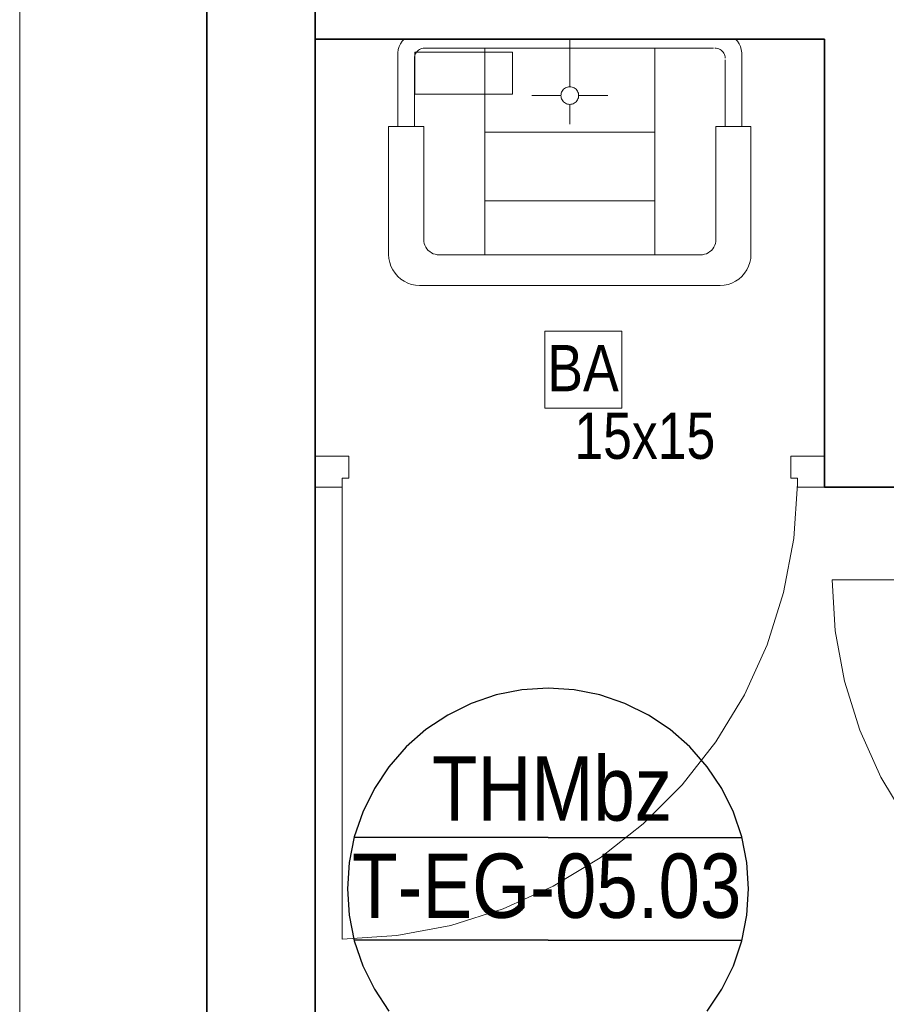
# Model space of a CAD drawing. Extents: x -132 to 668, y -61 to 533.
# Tile 8 of 256: x 17 to 51, y 11 to 49. Entities that reach past the tile are written whole.
import ezdxf
from ezdxf.lldxf.tags import DXFTag

# ---------------------------------------------------------------- set-up
doc = ezdxf.new("R2010")
doc.units = 0
doc.layers.get('0').update_dxf_attribs({"lineweight": 5})
doc.layers.add('411_S_Einrichtung', color=7, linetype='Continuous', lineweight=18, true_color=0x9dff9d, plot=False)
for name, color, linetype, lineweight in [('5_EG-BESTAND', 7, 'Continuous', 25), ('5_EG-HLSE', 7, 'Continuous', 25), ('5_EG-NEU', 7, 'Continuous', 25), ('5_EG-TÜRSTEMPEL', 7, 'Continuous', 25)]:
    doc.layers.add(name, color=color, linetype=linetype, lineweight=lineweight)
doc.styles.get("Standard").update_dxf_attribs({"font": 'arial.ttf'})
tags = doc.linetypes.add('PUNKT2_S9', pattern=[0.0005, 0, -0.0005]).pattern_tags.tags
tags[6:7] = [DXFTag(74, 4), DXFTag(75, 0), DXFTag(340, '0'), DXFTag(46, 1.0), DXFTag(50, 0.0), DXFTag(44, 0.0), DXFTag(45, 0.0)]
tags[4:5] = [DXFTag(74, 4), DXFTag(75, 0), DXFTag(340, '0'), DXFTag(46, 1.0), DXFTag(50, 0.0), DXFTag(44, 0.0), DXFTag(45, 0.0)]

# ---------------------------------------------------------------- blocks, each defined once
blk = doc.blocks.new('Referenz-A07AMLO71N', base_point=(-89.161, -60.051))
at = {"layer": '5_EG-BESTAND', "color": 0, "linetype": 'PUNKT2_S9', "lineweight": 13, "ltscale": 0.13}
blk.add_line((16.803, -39.447), (16.803, 167.883), dxfattribs=at)
at = {"layer": '5_EG-BESTAND', "color": 0, "lineweight": 35}
for p, q in [((24.085, 167.883), (24.075, -32.766)), ((28.296, 123.763), (28.296, 46.246)), ((28.296, 46.246), (28.296, 43.504)), ((28.296, 43.504), (28.296, -26.761))]:
    blk.add_line(p, q, dxfattribs=at)
at = {"layer": '5_EG-HLSE', "color": 0, "lineweight": 13}
for p, q in [((31.682, 48.162), (31.738, 48.232)), ((44.711, 48.232), (31.738, 48.232)), ((38.196, 46.395), (38.196, 48.238)), ((44.711, 48.162), (44.653, 48.233)), ((31.528, 47.837), (31.508, 47.718)), ((31.565, 47.952), (31.528, 47.837)), ((31.616, 48.061), (31.565, 47.952)), ((31.682, 48.162), (31.616, 48.061)), ((32.351, 47.845), (32.308, 47.816)), ((32.398, 47.869), (32.351, 47.845)), ((32.448, 47.885), (32.398, 47.869)), ((32.499, 47.896), (32.448, 47.885)), ((32.551, 47.899), (32.499, 47.896)), ((32.551, 47.899), (43.778, 47.899)), ((34.893, 47.899), (34.893, 39.862)), ((41.499, 47.899), (41.499, 39.862)), ((43.894, 47.896), (43.842, 47.899)), ((43.945, 47.885), (43.894, 47.896)), ((43.995, 47.869), (43.945, 47.885)), ((44.042, 47.845), (43.995, 47.869)), ((44.085, 47.816), (44.042, 47.845)), ((44.776, 48.061), (44.711, 48.162)), ((44.828, 47.952), (44.776, 48.061)), ((44.864, 47.837), (44.828, 47.952)), ((44.885, 47.718), (44.864, 47.837)), ((31.508, 47.718), (31.503, 47.598)), ((31.503, 44.847), (31.503, 47.598)), ((32.154, 47.551), (32.151, 47.499)), ((32.151, 44.847), (32.151, 47.499)), ((32.165, 47.603), (32.154, 47.551)), ((32.182, 47.652), (32.165, 47.603)), ((32.205, 47.699), (32.182, 47.652)), ((32.234, 47.743), (32.205, 47.699)), ((32.268, 47.782), (32.234, 47.743)), ((32.308, 47.816), (32.268, 47.782)), ((44.124, 47.782), (44.085, 47.816)), ((44.159, 47.743), (44.124, 47.782)), ((44.188, 47.699), (44.159, 47.743)), ((44.211, 47.652), (44.188, 47.699)), ((44.228, 47.603), (44.211, 47.652)), ((44.238, 47.551), (44.228, 47.603)), ((44.242, 47.499), (44.238, 47.551)), ((44.89, 47.598), (44.885, 47.718)), ((44.89, 44.847), (44.89, 47.598)), ((44.242, 44.847), (44.242, 47.444)), ((37.987, 46.324), (37.953, 46.295)), ((38.024, 46.349), (37.987, 46.324)), ((38.065, 46.369), (38.024, 46.349)), ((38.107, 46.384), (38.065, 46.369)), ((38.151, 46.393), (38.107, 46.384)), ((38.196, 46.396), (38.151, 46.393)), ((38.241, 46.393), (38.196, 46.396)), ((38.285, 46.384), (38.241, 46.393)), ((38.328, 46.369), (38.285, 46.384)), ((38.368, 46.349), (38.328, 46.369)), ((38.406, 46.324), (38.368, 46.349)), ((38.44, 46.295), (38.406, 46.324)), ((37.852, 46.051), (36.718, 46.052)), ((37.855, 46.096), (37.852, 46.052)), ((37.852, 46.052), (37.855, 46.007)), ((37.864, 46.141), (37.855, 46.096)), ((37.855, 46.007), (37.864, 45.963)), ((37.879, 46.183), (37.864, 46.141)), ((37.864, 45.963), (37.879, 45.92)), ((37.898, 46.224), (37.879, 46.183)), ((37.879, 45.92), (37.898, 45.88)), ((37.923, 46.261), (37.898, 46.224)), ((37.953, 46.295), (37.923, 46.261)), ((38.469, 46.261), (38.44, 46.295)), ((38.494, 46.224), (38.469, 46.261)), ((38.514, 46.183), (38.494, 46.224)), ((38.494, 45.88), (38.514, 45.92)), ((38.529, 46.141), (38.514, 46.183)), ((38.514, 45.92), (38.529, 45.963)), ((38.537, 46.096), (38.529, 46.141)), ((38.529, 45.963), (38.537, 46.007)), ((38.54, 46.052), (38.537, 46.096)), ((38.537, 46.007), (38.54, 46.052)), ((38.54, 46.052), (39.674, 46.052)), ((37.898, 45.88), (37.923, 45.842)), ((37.923, 45.842), (37.953, 45.808)), ((37.953, 45.808), (37.987, 45.779)), ((37.987, 45.779), (38.024, 45.754)), ((38.024, 45.754), (38.065, 45.734)), ((38.065, 45.734), (38.107, 45.719)), ((38.107, 45.719), (38.151, 45.711)), ((38.151, 45.711), (38.196, 45.708)), ((38.196, 45.708), (38.241, 45.711)), ((38.196, 45.708), (38.196, 44.942)), ((38.241, 45.711), (38.285, 45.719)), ((38.285, 45.719), (38.328, 45.734)), ((38.328, 45.734), (38.368, 45.754)), ((38.368, 45.754), (38.406, 45.779)), ((38.406, 45.779), (38.44, 45.808)), ((38.44, 45.808), (38.469, 45.842)), ((38.469, 45.842), (38.494, 45.88)), ((32.514, 44.847), (31.151, 44.847)), ((31.151, 44.847), (31.151, 39.875)), ((32.514, 44.847), (32.514, 40.462)), ((43.879, 44.847), (45.242, 44.847)), ((43.879, 44.847), (43.879, 40.462)), ((45.242, 44.847), (45.242, 39.875)), ((34.893, 44.628), (41.499, 44.628)), ((34.893, 41.965), (41.499, 41.965)), ((32.514, 40.462), (32.519, 40.383)), ((32.519, 40.383), (32.534, 40.306)), ((32.534, 40.306), (32.559, 40.232)), ((32.559, 40.232), (32.594, 40.162)), ((43.799, 40.162), (43.833, 40.232)), ((43.833, 40.232), (43.859, 40.306)), ((43.859, 40.306), (43.874, 40.383)), ((43.874, 40.383), (43.879, 40.462)), ((31.151, 39.875), (31.161, 39.718)), ((32.594, 40.162), (32.638, 40.096)), ((32.638, 40.096), (32.689, 40.037)), ((32.689, 40.037), (32.748, 39.986)), ((32.748, 39.986), (32.814, 39.942)), ((32.814, 39.942), (32.884, 39.907)), ((32.884, 39.907), (32.958, 39.882)), ((32.958, 39.882), (33.035, 39.867)), ((33.035, 39.867), (33.114, 39.862)), ((43.279, 39.862), (33.114, 39.862)), ((43.279, 39.862), (43.357, 39.867)), ((43.357, 39.867), (43.434, 39.882)), ((43.434, 39.882), (43.509, 39.907)), ((43.509, 39.907), (43.579, 39.942)), ((43.579, 39.942), (43.644, 39.986)), ((43.644, 39.986), (43.703, 40.037)), ((43.703, 40.037), (43.755, 40.096)), ((43.755, 40.096), (43.799, 40.162)), ((45.231, 39.718), (45.242, 39.875)), ((31.161, 39.718), (31.192, 39.564)), ((31.192, 39.564), (31.242, 39.416)), ((31.242, 39.416), (31.312, 39.275)), ((45.081, 39.275), (45.15, 39.416)), ((45.15, 39.416), (45.201, 39.564)), ((45.201, 39.564), (45.231, 39.718)), ((31.312, 39.275), (31.399, 39.144)), ((31.399, 39.144), (31.503, 39.026)), ((44.89, 39.026), (44.994, 39.144)), ((44.994, 39.144), (45.081, 39.275)), ((31.503, 39.026), (31.621, 38.923)), ((31.621, 38.923), (31.751, 38.836)), ((31.751, 38.836), (31.892, 38.766)), ((31.892, 38.766), (32.04, 38.716)), ((32.04, 38.716), (32.194, 38.685)), ((32.194, 38.685), (32.351, 38.675)), ((32.351, 38.675), (34.372, 38.675)), ((34.372, 38.675), (38.196, 38.675)), ((42.02, 38.675), (38.196, 38.675)), ((44.042, 38.675), (42.02, 38.675)), ((44.042, 38.675), (44.198, 38.685)), ((44.198, 38.685), (44.352, 38.716)), ((44.352, 38.716), (44.501, 38.766)), ((44.501, 38.766), (44.642, 38.836)), ((44.642, 38.836), (44.772, 38.923)), ((44.772, 38.923), (44.89, 39.026)), ((37.219, 36.899), (40.219, 36.899)), ((37.219, 33.899), (37.219, 36.899)), ((40.219, 36.899), (40.219, 33.899)), ((40.219, 36.899), (40.219, 36.899)), ((40.219, 33.899), (37.219, 33.899)), ((37.219, 33.899), (37.219, 33.899)), ((40.219, 33.899), (40.219, 33.899))]:
    blk.add_line(p, q, dxfattribs=at)
at = {"layer": '5_EG-NEU', "color": 0, "lineweight": 35}
for p, q in [((28.296, 48.238), (48.096, 48.238)), ((48.096, 48.238), (48.096, 30.838)), ((48.096, 30.838), (65.296, 30.838))]:
    blk.add_line(p, q, dxfattribs=at)
at = {"layer": '5_EG-NEU', "color": 0, "lineweight": 13}
for p, q in [((28.296, 32.038), (28.296, 30.838)), ((29.606, 32.038), (28.296, 32.038)), ((29.606, 31.178), (29.606, 32.038)), ((46.786, 31.178), (46.786, 32.038)), ((46.786, 32.038), (48.096, 32.038)), ((48.096, 32.038), (48.096, 30.838)), ((29.606, 31.178), (29.346, 31.178)), ((29.346, 31.178), (29.346, 30.838)), ((46.786, 31.178), (47.046, 31.178)), ((47.046, 31.178), (47.046, 30.838)), ((28.296, 30.838), (29.346, 30.838)), ((29.346, 30.968), (29.346, 13.267)), ((46.905, 28.839), (47.046, 30.968)), ((48.096, 30.838), (47.046, 30.838)), ((46.51, 26.742), (46.905, 28.839)), ((48.396, 27.238), (48.517, 25.249)), ((64.896, 27.238), (48.396, 27.238)), ((45.867, 24.707), (46.51, 26.742)), ((48.517, 25.249), (48.876, 23.289)), ((44.986, 22.764), (45.867, 24.707)), ((48.876, 23.289), (49.469, 21.387)), ((43.878, 20.94), (44.986, 22.764)), ((49.469, 21.387), (50.286, 19.57)), ((42.561, 19.262), (43.878, 20.94)), ((50.286, 19.57), (51.317, 17.865)), ((41.052, 17.753), (42.561, 19.262)), ((39.374, 16.436), (41.052, 17.753)), ((37.55, 15.328), (39.374, 16.436)), ((35.607, 14.447), (37.55, 15.328)), ((33.572, 13.804), (35.607, 14.447)), ((31.475, 13.409), (33.572, 13.804)), ((29.346, 13.267), (31.475, 13.409))]:
    blk.add_line(p, q, dxfattribs=at)
at = {"layer": '5_EG-TÜRSTEMPEL', "color": 0, "lineweight": -2}
for p, q in [((37.35, 23.024), (36.331, 22.957)), ((38.368, 22.957), (37.35, 23.024)), ((35.331, 22.758), (34.365, 22.43)), ((36.331, 22.957), (35.331, 22.758)), ((39.368, 22.758), (38.368, 22.957)), ((40.335, 22.43), (39.368, 22.758)), ((34.365, 22.43), (33.45, 21.979)), ((41.25, 21.979), (40.335, 22.43)), ((33.45, 21.979), (32.601, 21.412)), ((42.098, 21.412), (41.25, 21.979)), ((32.601, 21.412), (31.834, 20.739)), ((42.865, 20.739), (42.098, 21.412)), ((31.834, 20.739), (31.161, 19.972)), ((43.538, 19.972), (42.865, 20.739)), ((31.161, 19.972), (30.595, 19.124)), ((44.105, 19.124), (43.538, 19.972)), ((30.595, 19.124), (30.143, 18.209)), ((44.556, 18.209), (44.105, 19.124)), ((30.143, 18.209), (29.815, 17.243)), ((44.884, 17.243), (44.556, 18.209)), ((29.815, 17.243), (29.616, 16.242)), ((37.35, 17.224), (29.81, 17.224)), ((37.35, 17.224), (44.889, 17.224)), ((45.083, 16.242), (44.884, 17.243)), ((29.616, 16.242), (29.55, 15.224)), ((45.15, 15.224), (45.083, 16.242)), ((29.55, 15.224), (29.616, 14.206)), ((45.083, 14.206), (45.15, 15.224)), ((29.616, 14.206), (29.815, 13.205)), ((44.884, 13.205), (45.083, 14.206)), ((37.35, 13.224), (29.81, 13.224)), ((29.815, 13.205), (30.143, 12.239)), ((37.35, 13.224), (44.889, 13.224)), ((44.556, 12.239), (44.884, 13.205)), ((30.143, 12.239), (30.595, 11.324)), ((44.105, 11.324), (44.556, 12.239)), ((30.595, 11.324), (31.161, 10.476)), ((43.538, 10.476), (44.105, 11.324))]:
    blk.add_line(p, q, dxfattribs=at)
at = {"layer": '5_EG-HLSE', "color": 0, "lineweight": 18, "char_height": 1.8, "attachment_point": 1}
for s, insert in [('{\\W0.83;\\fArial;BA}', (37.318, 36.359)), ('{\\W0.8;\\fArial;15x15}', (38.372, 33.733))]:
    blk.add_mtext(s, dxfattribs=dict(at, insert=insert))
at = {"layer": '5_EG-TÜRSTEMPEL', "color": 0, "lineweight": -2, "char_height": 2.5, "attachment_point": 1}
for s, insert in [('{\\W0.83;\\fArial;THMbz}', (32.834, 20.375)), ('{\\W0.83;\\fArial;T-EG-05.03}', (29.728, 16.597))]:
    blk.add_mtext(s, dxfattribs=dict(at, insert=insert))
blk = doc.blocks.new('Trinkwassererwärmer unmittelbar beheizt-A07AMLOF1N', base_point=(32.168, 46.1))
at = {"color": 0, "linetype": 'ByBlock', "lineweight": -2, "ltscale": 0.18}
for p, q in [((35.968, 47.74), (32.168, 47.74)), ((32.168, 47.74), (32.168, 46.1)), ((35.968, 47.74), (35.968, 46.1)), ((35.968, 46.1), (32.168, 46.1))]:
    blk.add_line(p, q, dxfattribs=at)

msp = doc.modelspace()

# ---------------------------------------------------------------- block references
at = {"color": 251, "lineweight": 25, "ltscale": 0.25, "true_color": 0x585858}
msp.add_blockref('Referenz-A07AMLO71N', (-89.161, -60.051), dxfattribs=at)
at = {"layer": '411_S_Einrichtung', "ltscale": 0.18}
msp.add_blockref('Trinkwassererwärmer unmittelbar beheizt-A07AMLOF1N', (32.168, 46.1), dxfattribs=at)

doc.saveas('drawing.dxf')
